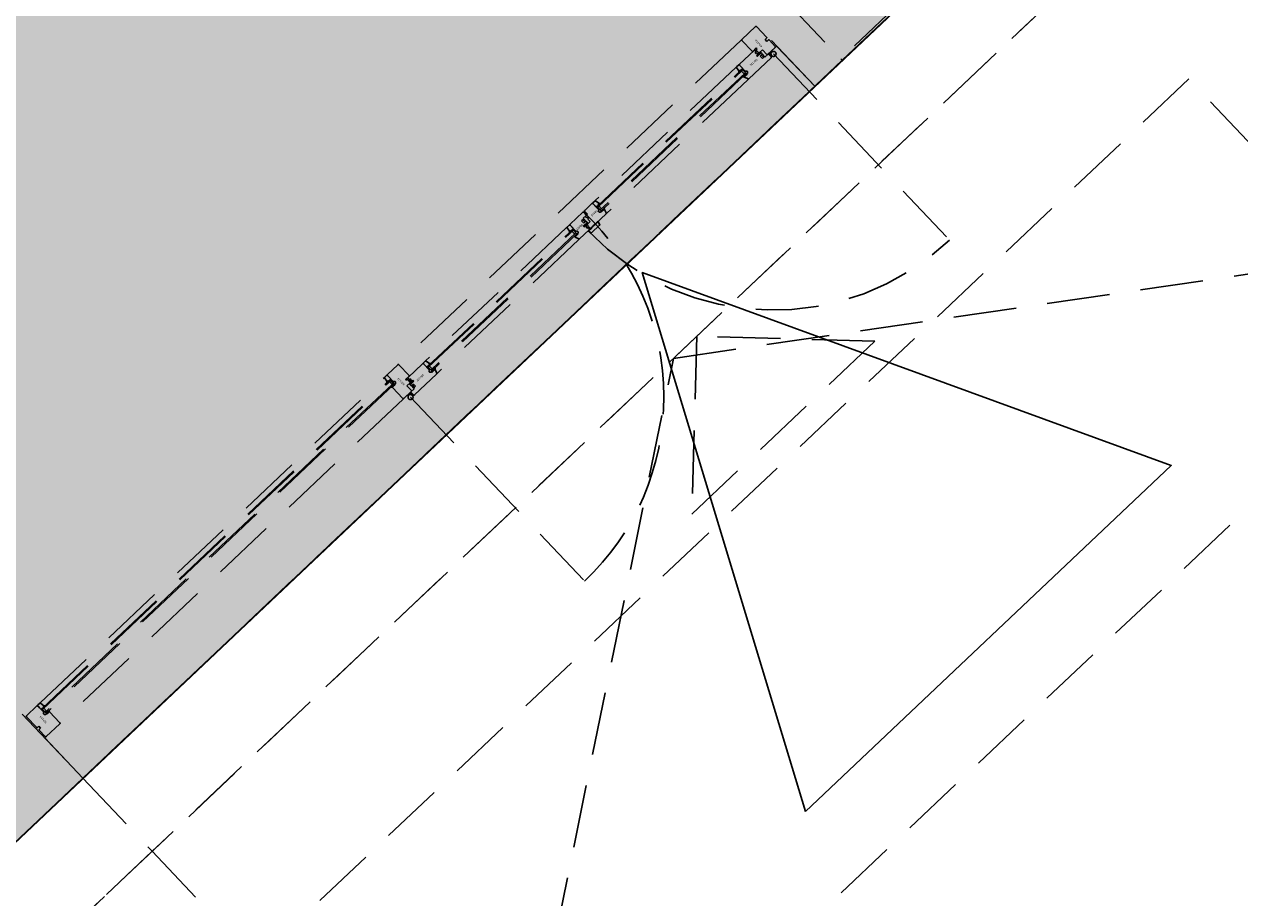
# Model space of a CAD drawing. Header units: metres. Extents: x 104098 to 104607, y 427853 to 428230.
# Tile 50 of 147: x 104262.78 to 104267.61, y 428111.24 to 428114.71. Entities that reach past the tile are written whole.
import ezdxf

# ---------------------------------------------------------------- set-up
doc = ezdxf.new("R2010")
doc.units = ezdxf.units.M
doc.linetypes.add('DASHED2', pattern=[0.375, 0.25, -0.125])
doc.layers.add('N-WE-OG-BEBOUWING-G_School', color=7, linetype='Continuous', lineweight=35)
doc.layers.add('N-WE-VH-VERHARDING-AP_BEBOUWING', color=7, linetype='Continuous', true_color=0xcfcfcf)
doc.layers.add('voordeur', color=10, linetype='Continuous')
doc.styles.add('1_020-25', font='arial.ttf', dxfattribs={"height": 100})

# ---------------------------------------------------------------- blocks, each defined once
blk = doc.blocks.new('p-voordeur')
at = {"layer": 'voordeur', "flags": 128}
blk.add_lwpolyline([(-2000, 1000), (0, 0), (-2000, -1000), (-2000, 1000)], dxfattribs=at)
blk = doc.blocks.new('school2')
at = {"color": 252, "linetype": 'DASHED2'}
for p, q in [((107972.578, 456605.4261), (107972.578, 456605.0761)), ((107976.578, 456605.0761), (107976.578, 456605.4261)), ((107976.728, 456605.4261), (107976.728, 456605.0761)), ((107972.583, 456605.4071), (107972.583, 456605.3477)), ((107972.642, 456605.4101), (107972.586, 456605.4101)), ((107972.645, 456605.3881), (107972.645, 456605.4071)), ((107972.645, 456605.4021), (107972.645, 456605.4071)), ((107972.645, 456605.3981), (107972.645, 456605.4021)), ((107972.645, 456605.3728), (107972.645, 456605.3981)), ((107972.659, 456605.3881), (107972.645, 456605.3881)), ((107972.648, 456605.4101), (107972.657, 456605.4101)), ((107972.649, 456605.3881), (107974.552, 456605.3881)), ((107972.649, 456605.3641), (107972.649, 456605.3881)), ((107972.649, 456605.3881), (107972.649, 456605.3841)), ((107972.649, 456605.3841), (107974.552, 456605.3841)), ((107972.656, 456605.3691), (107972.656, 456605.3841)), ((107972.656, 456605.3841), (107972.656, 456605.3691)), ((107972.6627, 456605.3921), (107972.659, 456605.3921)), ((107972.659, 456605.3921), (107972.659, 456605.3881)), ((107972.6599, 456605.4079), (107972.6627, 456605.3921)), ((107972.661, 456605.4101), (107974.5399, 456605.4101)), ((107974.541, 456605.4079), (107974.5383, 456605.3921)), ((107974.5383, 456605.3921), (107974.542, 456605.3921)), ((107974.542, 456605.3921), (107974.542, 456605.3881)), ((107974.542, 456605.3881), (107974.556, 456605.3881)), ((107974.553, 456605.4101), (107974.5439, 456605.4101)), ((107974.545, 456605.3691), (107974.545, 456605.3841)), ((107974.545, 456605.3841), (107974.545, 456605.3691)), ((107974.552, 456605.3881), (107974.552, 456605.3641)), ((107974.552, 456605.3841), (107974.552, 456605.3691)), ((107974.556, 456605.3728), (107974.556, 456605.4071)), ((107974.556, 456605.3881), (107974.556, 456605.4071)), ((107974.559, 456605.4101), (107974.615, 456605.4101)), ((107974.618, 456605.4071), (107974.618, 456605.3476)), ((107976.492, 456605.4101), (107974.619, 456605.4101)), ((107976.493, 456605.4071), (107976.493, 456605.3476)), ((107976.57, 456605.4101), (107976.496, 456605.4101)), ((107976.573, 456605.3477), (107976.573, 456605.4071)), ((107972.583, 456605.3345), (107972.583, 456605.2991)), ((107972.5845, 456605.3462), (107972.593, 456605.3462)), ((107972.593, 456605.336), (107972.5845, 456605.336)), ((107972.593, 456605.3462), (107972.593, 456605.336)), ((107972.645, 456605.3601), (107972.645, 456605.3625)), ((107972.6616, 456605.3601), (107972.645, 456605.3601)), ((107972.656, 456605.3691), (107972.649, 456605.3691)), ((107972.649, 456605.3641), (107972.649, 456605.3601)), ((107972.658, 456605.3641), (107972.649, 456605.3641)), ((107974.552, 456605.3641), (107972.649, 456605.3641)), ((107972.649, 456605.3601), (107972.658, 456605.3601)), ((107974.545, 456605.3691), (107972.656, 456605.3691)), ((107972.658, 456605.3601), (107972.658, 456605.3641)), ((107972.663, 456605.3587), (107972.6616, 456605.3601)), ((107972.663, 456605.2991), (107972.663, 456605.3587)), ((107974.538, 456605.3587), (107974.5394, 456605.3601)), ((107974.538, 456605.2991), (107974.538, 456605.3587)), ((107974.5394, 456605.3601), (107974.556, 456605.3601)), ((107974.543, 456605.3601), (107974.543, 456605.3641)), ((107974.543, 456605.3641), (107974.552, 456605.3641)), ((107974.552, 456605.3601), (107974.543, 456605.3601)), ((107974.552, 456605.3691), (107974.545, 456605.3691)), ((107974.552, 456605.3641), (107974.552, 456605.3601)), ((107974.556, 456605.3601), (107974.556, 456605.3625)), ((107974.6015, 456605.3241), (107974.584, 456605.3241)), ((107974.584, 456605.3241), (107974.584, 456605.2981)), ((107974.6165, 456605.3461), (107974.597, 456605.3461)), ((107974.597, 456605.3461), (107974.597, 456605.3421)), ((107974.597, 456605.3421), (107974.6022, 456605.3407)), ((107974.598, 456605.324), (107974.5981, 456605.3241)), ((107974.598, 456605.3239), (107974.598, 456605.324)), ((107974.598, 456605.324), (107974.598, 456605.324)), ((107974.598, 456605.3238), (107974.598, 456605.3239)), ((107974.598, 456605.3239), (107974.598, 456605.3239)), ((107974.598, 456605.3231), (107974.598, 456605.3238)), ((107974.598, 456605.323), (107974.598, 456605.3231)), ((107974.598, 456605.3229), (107974.598, 456605.323)), ((107974.598, 456605.323), (107974.598, 456605.323)), ((107974.5981, 456605.3229), (107974.598, 456605.3229)), ((107974.5981, 456605.3241), (107974.5981, 456605.3241)), ((107974.5981, 456605.3241), (107974.5982, 456605.3241)), ((107974.5981, 456605.3228), (107974.5981, 456605.3229)), ((107974.6002, 456605.3218), (107974.5981, 456605.3228)), ((107974.5981, 456605.3228), (107974.5981, 456605.3228)), ((107974.5982, 456605.3241), (107974.5982, 456605.3241)), ((107974.5982, 456605.3241), (107974.5983, 456605.3241)), ((107974.5983, 456605.3241), (107974.6007, 456605.3241)), ((107974.5996, 456605.3233), (107974.5988, 456605.3233)), ((107974.5988, 456605.3233), (107974.5988, 456605.3231)), ((107974.5988, 456605.3231), (107974.6008, 456605.3221)), ((107974.5996, 456605.3228), (107974.5996, 456605.3233)), ((107974.5997, 456605.3227), (107974.5996, 456605.3228)), ((107974.6005, 456605.3224), (107974.5997, 456605.3227)), ((107974.6007, 456605.3233), (107974.6003, 456605.3233)), ((107974.6003, 456605.3233), (107974.6003, 456605.3231)), ((107974.6003, 456605.3231), (107974.6006, 456605.3231)), ((107974.6007, 456605.3224), (107974.6005, 456605.3224)), ((107974.6006, 456605.3231), (107974.602, 456605.3237)), ((107974.6007, 456605.3241), (107974.6007, 456605.3241)), ((107974.6007, 456605.3241), (107974.6008, 456605.3241)), ((107974.6008, 456605.3234), (107974.6007, 456605.3233)), ((107974.6007, 456605.3233), (107974.6007, 456605.3233)), ((107974.6023, 456605.3231), (107974.6007, 456605.3224)), ((107974.6008, 456605.3241), (107974.6008, 456605.3241)), ((107974.6008, 456605.3241), (107974.6009, 456605.3241)), ((107974.6009, 456605.3234), (107974.6008, 456605.3234)), ((107974.6008, 456605.3234), (107974.6008, 456605.3234)), ((107974.6008, 456605.3221), (107974.601, 456605.3218)), ((107974.6009, 456605.3241), (107974.6009, 456605.324)), ((107974.6009, 456605.324), (107974.6009, 456605.324)), ((107974.6009, 456605.324), (107974.601, 456605.3239)), ((107974.601, 456605.3235), (107974.6009, 456605.3235)), ((107974.6009, 456605.3235), (107974.6009, 456605.3234)), ((107974.6009, 456605.3234), (107974.6009, 456605.3234)), ((107974.601, 456605.3239), (107974.601, 456605.3239)), ((107974.601, 456605.3239), (107974.601, 456605.3238)), ((107974.601, 456605.3238), (107974.601, 456605.3236)), ((107974.601, 456605.3236), (107974.601, 456605.3236)), ((107974.601, 456605.3236), (107974.601, 456605.3235)), ((107974.6018, 456605.3224), (107974.6019, 456605.3226)), ((107974.6018, 456605.3223), (107974.6018, 456605.3224)), ((107974.6018, 456605.3221), (107974.6018, 456605.3223)), ((107974.6018, 456605.32), (107974.6018, 456605.3221)), ((107974.6019, 456605.3226), (107974.602, 456605.3227)), ((107974.602, 456605.3237), (107974.6053, 456605.3241)), ((107974.602, 456605.3227), (107974.6022, 456605.3229)), ((107974.6022, 456605.3229), (107974.6023, 456605.323)), ((107974.6053, 456605.3235), (107974.6023, 456605.3231)), ((107974.6023, 456605.323), (107974.6025, 456605.323)), ((107974.6025, 456605.323), (107974.6026, 456605.3231)), ((107974.6026, 456605.3231), (107974.6028, 456605.3231)), ((107974.6027, 456605.3221), (107974.6026, 456605.322)), ((107974.6026, 456605.322), (107974.6026, 456605.322)), ((107974.6026, 456605.322), (107974.6026, 456605.3219)), ((107974.6026, 456605.3219), (107974.6026, 456605.3218)), ((107974.6028, 456605.3222), (107974.6027, 456605.3221)), ((107974.6027, 456605.3221), (107974.6027, 456605.3221)), ((107974.6028, 456605.3231), (107974.603, 456605.323)), ((107974.6029, 456605.3222), (107974.6028, 456605.3222)), ((107974.603, 456605.3222), (107974.6029, 456605.3222)), ((107974.6029, 456605.3222), (107974.6029, 456605.3222)), ((107974.603, 456605.3398), (107974.603, 456605.3256)), ((107974.603, 456605.323), (107974.6054, 456605.3225)), ((107974.6031, 456605.3222), (107974.603, 456605.3222)), ((107974.6051, 456605.3217), (107974.6031, 456605.3222)), ((107974.6053, 456605.3241), (107974.6069, 456605.3241)), ((107974.6063, 456605.3234), (107974.6053, 456605.3235)), ((107974.6054, 456605.3225), (107974.6063, 456605.3234)), ((107974.6072, 456605.3232), (107974.6061, 456605.3223)), ((107974.6061, 456605.3223), (107974.6072, 456605.3221)), ((107974.6069, 456605.3241), (107974.6072, 456605.3239)), ((107974.6072, 456605.3256), (107974.6073, 456605.3257)), ((107974.6072, 456605.3255), (107974.6072, 456605.3256)), ((107974.6072, 456605.3256), (107974.6072, 456605.3256)), ((107974.6072, 456605.3221), (107974.6072, 456605.3255)), ((107974.6072, 456605.3255), (107974.6072, 456605.3255)), ((107974.6072, 456605.3239), (107974.6072, 456605.3232)), ((107974.6073, 456605.3257), (107974.6074, 456605.3258)), ((107974.6073, 456605.3257), (107974.6073, 456605.3257)), ((107974.6073, 456605.3257), (107974.6073, 456605.3257)), ((107974.6074, 456605.3258), (107974.6074, 456605.3258)), ((107974.6074, 456605.3258), (107974.6075, 456605.3258)), ((107974.6075, 456605.3258), (107974.6077, 456605.3258)), ((107974.6077, 456605.3258), (107974.6077, 456605.3258)), ((107974.6077, 456605.3258), (107974.6078, 456605.3258)), ((107974.6078, 456605.3258), (107974.6078, 456605.3257)), ((107974.6078, 456605.3257), (107974.6079, 456605.3257)), ((107974.6079, 456605.3257), (107974.6079, 456605.3257)), ((107974.6079, 456605.3257), (107974.6079, 456605.3256)), ((107974.6079, 456605.3256), (107974.608, 456605.3256)), ((107974.608, 456605.3369), (107974.608, 456605.3433)), ((107974.608, 456605.3241), (107974.608, 456605.3284)), ((107974.608, 456605.3256), (107974.608, 456605.3255)), ((107974.608, 456605.3255), (107974.608, 456605.3255)), ((107974.608, 456605.3255), (107974.608, 456605.3219)), ((107974.6165, 456605.3241), (107974.608, 456605.3241)), ((107974.608, 456605.3219), (107974.6117, 456605.321)), ((107974.613, 456605.3348), (107974.6087, 456605.3359)), ((107974.6087, 456605.3293), (107974.613, 456605.3305)), ((107974.61, 456605.3453), (107974.689, 456605.3453)), ((107974.6114, 456605.3239), (107974.6116, 456605.3241)), ((107974.6114, 456605.3238), (107974.6114, 456605.3239)), ((107974.6116, 456605.3236), (107974.6114, 456605.3238)), ((107974.6116, 456605.3241), (107974.6131, 456605.3241)), ((107974.6123, 456605.3235), (107974.6116, 456605.3236)), ((107974.6129, 456605.3235), (107974.6123, 456605.3235)), ((107974.6137, 456605.323), (107974.6129, 456605.3235)), ((107974.613, 456605.3305), (107974.613, 456605.3348)), ((107974.6131, 456605.3241), (107974.6142, 456605.3236)), ((107974.6148, 456605.32), (107974.6137, 456605.323)), ((107974.6142, 456605.3236), (107974.616, 456605.32)), ((107974.6165, 456605.3191), (107974.6165, 456605.3241)), ((107974.692, 456605.3233), (107974.692, 456605.3423)), ((107974.692, 456605.3423), (107974.692, 456605.308)), ((107974.706, 456605.3233), (107974.692, 456605.3233)), ((107974.695, 456605.3453), (107974.704, 456605.3453)), ((107974.696, 456605.2993), (107974.696, 456605.3233)), ((107974.696, 456605.3233), (107975.489, 456605.3233)), ((107974.7097, 456605.3273), (107974.706, 456605.3273)), ((107974.706, 456605.3273), (107974.706, 456605.3233)), ((107974.7069, 456605.3431), (107974.7097, 456605.3273)), ((107975.4769, 456605.3453), (107974.708, 456605.3453)), ((107975.478, 456605.3431), (107975.4753, 456605.3273)), ((107975.4753, 456605.3273), (107975.479, 456605.3273)), ((107975.479, 456605.3273), (107975.479, 456605.3233)), ((107975.479, 456605.3233), (107975.493, 456605.3233)), ((107975.49, 456605.3453), (107975.4809, 456605.3453)), ((107975.489, 456605.3233), (107975.489, 456605.2993)), ((107975.493, 456605.3233), (107975.493, 456605.3423)), ((107975.493, 456605.308), (107975.493, 456605.3423)), ((107975.496, 456605.3453), (107975.565, 456605.3453)), ((107975.5475, 456605.3235), (107975.5382, 456605.3235)), ((107975.5382, 456605.3235), (107975.5382, 456605.3112)), ((107975.5475, 456605.3224), (107975.5445, 456605.3224)), ((107975.5445, 456605.3224), (107975.5445, 456605.3124)), ((107975.55, 456605.3255), (107975.5475, 456605.3255)), ((107975.5475, 456605.3255), (107975.5475, 456605.3235)), ((107975.5495, 456605.3254), (107975.5475, 456605.3254)), ((107975.5475, 456605.3254), (107975.5475, 456605.3224)), ((107975.5495, 456605.3094), (107975.5495, 456605.3254)), ((107975.5665, 456605.3265), (107975.55, 456605.3265)), ((107975.55, 456605.3265), (107975.55, 456605.3255)), ((107975.573, 456605.3265), (107975.561, 456605.3265)), ((107975.561, 456605.3265), (107975.561, 456605.3195)), ((107975.568, 456605.3423), (107975.568, 456605.328)), ((107975.573, 456605.3423), (107975.573, 456605.3265)), ((107975.573, 456605.3265), (107975.573, 456605.3265)), ((107975.615, 456605.3453), (107975.576, 456605.3453)), ((107975.618, 456605.3233), (107975.618, 456605.3423)), ((107975.618, 456605.308), (107975.618, 456605.3423)), ((107975.632, 456605.3233), (107975.618, 456605.3233)), ((107975.621, 456605.3453), (107975.63, 456605.3453)), ((107975.622, 456605.3233), (107976.415, 456605.3233)), ((107975.622, 456605.2993), (107975.622, 456605.3233)), ((107975.6357, 456605.3273), (107975.632, 456605.3273)), ((107975.632, 456605.3273), (107975.632, 456605.3233)), ((107975.6329, 456605.3431), (107975.6357, 456605.3273)), ((107976.4029, 456605.3453), (107975.634, 456605.3453)), ((107976.404, 456605.3431), (107976.4013, 456605.3273)), ((107976.4013, 456605.3273), (107976.405, 456605.3273)), ((107976.405, 456605.3273), (107976.405, 456605.3233)), ((107976.405, 456605.3233), (107976.419, 456605.3233)), ((107976.416, 456605.3453), (107976.4069, 456605.3453)), ((107976.415, 456605.3233), (107976.415, 456605.2993)), ((107976.419, 456605.3233), (107976.419, 456605.3423)), ((107976.419, 456605.3423), (107976.419, 456605.308)), ((107976.501, 456605.3453), (107976.422, 456605.3453)), ((107976.4945, 456605.3461), (107976.514, 456605.3461)), ((107976.4945, 456605.3191), (107976.4945, 456605.3241)), ((107976.4945, 456605.3241), (107976.503, 456605.3241)), ((107976.4968, 456605.3236), (107976.495, 456605.32)), ((107976.4961, 456605.32), (107976.4972, 456605.323)), ((107976.4978, 456605.3241), (107976.4968, 456605.3236)), ((107976.4972, 456605.323), (107976.498, 456605.3235)), ((107976.4994, 456605.3241), (107976.4978, 456605.3241)), ((107976.498, 456605.3348), (107976.5022, 456605.3359)), ((107976.498, 456605.3305), (107976.498, 456605.3348)), ((107976.5022, 456605.3293), (107976.498, 456605.3305)), ((107976.498, 456605.3235), (107976.4987, 456605.3235)), ((107976.4987, 456605.3235), (107976.4994, 456605.3236)), ((107976.503, 456605.3219), (107976.4993, 456605.321)), ((107976.4996, 456605.3239), (107976.4994, 456605.3241)), ((107976.4994, 456605.3236), (107976.4996, 456605.3238)), ((107976.4996, 456605.3238), (107976.4996, 456605.3239)), ((107976.503, 456605.3369), (107976.503, 456605.3433)), ((107976.503, 456605.3241), (107976.503, 456605.3284)), ((107976.5031, 456605.3257), (107976.503, 456605.3257)), ((107976.503, 456605.3257), (107976.503, 456605.3256)), ((107976.503, 456605.3256), (107976.503, 456605.3256)), ((107976.503, 456605.3256), (107976.503, 456605.3255)), ((107976.503, 456605.3255), (107976.503, 456605.3255)), ((107976.503, 456605.3255), (107976.503, 456605.3219)), ((107976.5032, 456605.3258), (107976.5031, 456605.3257)), ((107976.5031, 456605.3257), (107976.5031, 456605.3257)), ((107976.5033, 456605.3258), (107976.5032, 456605.3258)), ((107976.5032, 456605.3258), (107976.5032, 456605.3258)), ((107976.5035, 456605.3258), (107976.5033, 456605.3258)), ((107976.5036, 456605.3258), (107976.5035, 456605.3258)), ((107976.5035, 456605.3258), (107976.5035, 456605.3258)), ((107976.5036, 456605.3257), (107976.5036, 456605.3258)), ((107976.5037, 456605.3257), (107976.5036, 456605.3257)), ((107976.5037, 456605.3256), (107976.5037, 456605.3257)), ((107976.5037, 456605.3257), (107976.5037, 456605.3257)), ((107976.5038, 456605.3256), (107976.5037, 456605.3256)), ((107976.5038, 456605.3255), (107976.5038, 456605.3256)), ((107976.5038, 456605.3221), (107976.5038, 456605.3255)), ((107976.5038, 456605.3255), (107976.5038, 456605.3255)), ((107976.504, 456605.3241), (107976.5038, 456605.3239)), ((107976.5038, 456605.3239), (107976.5038, 456605.3232)), ((107976.5038, 456605.3232), (107976.5048, 456605.3223)), ((107976.5048, 456605.3223), (107976.5038, 456605.3221)), ((107976.5057, 456605.3241), (107976.504, 456605.3241)), ((107976.5047, 456605.3234), (107976.5057, 456605.3235)), ((107976.5056, 456605.3225), (107976.5047, 456605.3234)), ((107976.5079, 456605.323), (107976.5056, 456605.3225)), ((107976.509, 456605.3237), (107976.5057, 456605.3241)), ((107976.5057, 456605.3235), (107976.5086, 456605.3231)), ((107976.5059, 456605.3217), (107976.5079, 456605.3222)), ((107976.5081, 456605.3231), (107976.5079, 456605.323)), ((107976.5079, 456605.3222), (107976.508, 456605.3222)), ((107976.508, 456605.3398), (107976.508, 456605.3256)), ((107976.508, 456605.3222), (107976.508, 456605.3222)), ((107976.508, 456605.3222), (107976.5081, 456605.3222)), ((107976.5083, 456605.3231), (107976.5081, 456605.3231)), ((107976.5081, 456605.3222), (107976.5082, 456605.3222)), ((107976.5082, 456605.3222), (107976.5082, 456605.3221)), ((107976.5082, 456605.3221), (107976.5083, 456605.3221)), ((107976.5085, 456605.323), (107976.5083, 456605.3231)), ((107976.5083, 456605.3221), (107976.5083, 456605.322)), ((107976.5083, 456605.322), (107976.5084, 456605.322)), ((107976.5084, 456605.322), (107976.5084, 456605.3219)), ((107976.5084, 456605.3219), (107976.5084, 456605.3218)), ((107976.5086, 456605.323), (107976.5085, 456605.323)), ((107976.5086, 456605.3231), (107976.5102, 456605.3224)), ((107976.5088, 456605.3229), (107976.5086, 456605.323)), ((107976.514, 456605.3421), (107976.5087, 456605.3407)), ((107976.5089, 456605.3227), (107976.5088, 456605.3229)), ((107976.509, 456605.3226), (107976.5089, 456605.3227)), ((107976.5103, 456605.3231), (107976.509, 456605.3237)), ((107976.5091, 456605.3224), (107976.509, 456605.3226)), ((107976.5092, 456605.3223), (107976.5091, 456605.3224)), ((107976.5092, 456605.3221), (107976.5092, 456605.3223)), ((107976.5092, 456605.32), (107976.5092, 456605.3221)), ((107976.5095, 456605.3241), (107976.527, 456605.3241)), ((107976.5101, 456605.3241), (107976.51, 456605.324)), ((107976.51, 456605.324), (107976.51, 456605.324)), ((107976.51, 456605.324), (107976.51, 456605.3239)), ((107976.51, 456605.3239), (107976.51, 456605.3239)), ((107976.51, 456605.3239), (107976.51, 456605.3238)), ((107976.51, 456605.3238), (107976.51, 456605.3236)), ((107976.51, 456605.3236), (107976.51, 456605.3236)), ((107976.51, 456605.3236), (107976.51, 456605.3235)), ((107976.51, 456605.3235), (107976.51, 456605.3235)), ((107976.51, 456605.3235), (107976.51, 456605.3234)), ((107976.51, 456605.3234), (107976.5101, 456605.3234)), ((107976.5101, 456605.3221), (107976.51, 456605.3218)), ((107976.5102, 456605.3241), (107976.5101, 456605.3241)), ((107976.5101, 456605.3241), (107976.5101, 456605.3241)), ((107976.5101, 456605.3234), (107976.5101, 456605.3234)), ((107976.5101, 456605.3234), (107976.5102, 456605.3234)), ((107976.5122, 456605.3231), (107976.5101, 456605.3221)), ((107976.5103, 456605.3241), (107976.5102, 456605.3241)), ((107976.5102, 456605.3241), (107976.5102, 456605.3241)), ((107976.5102, 456605.3234), (107976.5102, 456605.3233)), ((107976.5102, 456605.3233), (107976.5103, 456605.3233)), ((107976.5102, 456605.3224), (107976.5105, 456605.3224)), ((107976.5127, 456605.3241), (107976.5103, 456605.3241)), ((107976.5103, 456605.3233), (107976.5107, 456605.3233)), ((107976.5107, 456605.3231), (107976.5103, 456605.3231)), ((107976.5105, 456605.3224), (107976.5112, 456605.3227)), ((107976.5107, 456605.3233), (107976.5107, 456605.3231)), ((107976.5108, 456605.3218), (107976.5128, 456605.3228)), ((107976.5112, 456605.3227), (107976.5113, 456605.3228)), ((107976.5113, 456605.3228), (107976.5113, 456605.3233)), ((107976.5113, 456605.3233), (107976.5122, 456605.3233)), ((107976.5122, 456605.3233), (107976.5122, 456605.3231)), ((107976.5128, 456605.3241), (107976.5127, 456605.3241)), ((107976.5127, 456605.3241), (107976.5127, 456605.3241)), ((107976.5129, 456605.3241), (107976.5128, 456605.3241)), ((107976.5128, 456605.3241), (107976.5128, 456605.3241)), ((107976.5128, 456605.3228), (107976.5129, 456605.3228)), ((107976.5129, 456605.324), (107976.5129, 456605.3241)), ((107976.513, 456605.3239), (107976.5129, 456605.324)), ((107976.5129, 456605.324), (107976.5129, 456605.324)), ((107976.5129, 456605.3229), (107976.513, 456605.323)), ((107976.5129, 456605.3228), (107976.5129, 456605.3229)), ((107976.5129, 456605.3229), (107976.5129, 456605.3229)), ((107976.513, 456605.3238), (107976.513, 456605.3239)), ((107976.513, 456605.3239), (107976.513, 456605.3239)), ((107976.513, 456605.3231), (107976.513, 456605.3238)), ((107976.513, 456605.323), (107976.513, 456605.3231)), ((107976.513, 456605.323), (107976.513, 456605.323)), ((107976.514, 456605.3461), (107976.514, 456605.3421)), ((107976.527, 456605.3241), (107976.527, 456605.2981)), ((107976.563, 456605.336), (107976.563, 456605.3462)), ((107976.563, 456605.3462), (107976.5715, 456605.3462)), ((107976.5715, 456605.336), (107976.563, 456605.336)), ((107976.573, 456605.2991), (107976.573, 456605.3345)), ((107972.578, 456605.2961), (107972.578, 456605.0761)), ((107972.583, 456605.2991), (107972.583, 456605.2991)), ((107972.583, 456605.2991), (107972.583, 456605.2991)), ((107972.583, 456605.2991), (107972.583, 456605.2991)), ((107972.583, 456605.2991), (107972.583, 456605.2991)), ((107972.583, 456605.2991), (107972.583, 456605.2991)), ((107972.583, 456605.2991), (107972.583, 456605.2991)), ((107972.586, 456605.2961), (107972.66, 456605.2961)), ((107974.538, 456605.2961), (107972.663, 456605.2961)), ((107974.582, 456605.2961), (107974.541, 456605.2961)), ((107974.5591, 456605.2961), (107974.5591, 456605.2908)), ((107974.562, 456605.2917), (107974.5749, 456605.2946)), ((107974.5635, 456605.2818), (107974.5635, 456604.2755)), ((107974.5679, 456605.293), (107974.5679, 456605.2961)), ((107974.5749, 456605.2911), (107974.5694, 456605.2899)), ((107974.5771, 456605.2948), (107974.578, 456605.2948)), ((107974.578, 456605.2914), (107974.5778, 456605.2914)), ((107974.578, 456605.2803), (107974.578, 456605.2946)), ((107974.5795, 456605.2961), (107974.596, 456605.2961)), ((107974.7018, 456605.2773), (107974.581, 456605.2773)), ((107974.596, 456605.3134), (107974.596, 456605.3176)), ((107974.5985, 456605.3134), (107974.596, 456605.3134)), ((107974.596, 456605.2961), (107974.596, 456605.2971)), ((107974.596, 456605.2971), (107974.5985, 456605.2971)), ((107974.5985, 456605.3133), (107974.5965, 456605.3133)), ((107974.5965, 456605.3133), (107974.5965, 456605.2973)), ((107974.5965, 456605.2973), (107974.5985, 456605.2973)), ((107974.5975, 456605.3191), (107974.6165, 456605.3191)), ((107974.598, 456605.3206), (107974.598, 456605.3207)), ((107974.598, 456605.3207), (107974.5981, 456605.3207)), ((107974.598, 456605.3205), (107974.598, 456605.3206)), ((107974.598, 456605.3206), (107974.598, 456605.3206)), ((107974.598, 456605.3194), (107974.598, 456605.3205)), ((107974.598, 456605.3193), (107974.598, 456605.3194)), ((107974.598, 456605.3194), (107974.598, 456605.3194)), ((107974.598, 456605.3192), (107974.598, 456605.3193)), ((107974.598, 456605.3193), (107974.598, 456605.3193)), ((107974.5981, 456605.3192), (107974.598, 456605.3192)), ((107974.5981, 456605.3207), (107974.5981, 456605.3208)), ((107974.5981, 456605.3208), (107974.5981, 456605.3208)), ((107974.5981, 456605.3208), (107974.5982, 456605.3208)), ((107974.5982, 456605.3192), (107974.5981, 456605.3192)), ((107974.5981, 456605.3192), (107974.5981, 456605.3192)), ((107974.5982, 456605.3208), (107974.6002, 456605.3215)), ((107974.5982, 456605.3191), (107974.5982, 456605.3192)), ((107974.5983, 456605.3191), (107974.5982, 456605.3191)), ((107974.6157, 456605.3191), (107974.5983, 456605.3191)), ((107974.5985, 456605.3114), (107974.5985, 456605.3134)), ((107974.5985, 456605.3103), (107974.5985, 456605.3133)), ((107974.6078, 456605.3114), (107974.5985, 456605.3114)), ((107974.6015, 456605.3103), (107974.5985, 456605.3103)), ((107974.5985, 456605.3003), (107974.6015, 456605.3003)), ((107974.5985, 456605.2973), (107974.5985, 456605.3003)), ((107974.5985, 456605.2971), (107974.5985, 456605.2991)), ((107974.5985, 456605.2991), (107974.6078, 456605.2991)), ((107974.6007, 456605.321), (107974.5988, 456605.3204)), ((107974.5988, 456605.3204), (107974.5988, 456605.32)), ((107974.5988, 456605.32), (107974.6018, 456605.32)), ((107974.6002, 456605.3215), (107974.6002, 456605.3218)), ((107974.6009, 456605.3213), (107974.6007, 456605.321)), ((107974.601, 456605.3218), (107974.6009, 456605.3213)), ((107974.6015, 456605.3003), (107974.6015, 456605.3103)), ((107974.6026, 456605.3218), (107974.6026, 456605.32)), ((107974.6026, 456605.32), (107974.6051, 456605.32)), ((107974.6051, 456605.32), (107974.6051, 456605.3217)), ((107974.611, 456605.3204), (107974.6059, 456605.3216)), ((107974.6059, 456605.3216), (107974.6059, 456605.32)), ((107974.6059, 456605.32), (107974.611, 456605.32)), ((107974.6078, 456605.2991), (107974.6078, 456605.3114)), ((107974.611, 456605.32), (107974.611, 456605.3204)), ((107974.6117, 456605.321), (107974.6117, 456605.321)), ((107974.6117, 456605.321), (107974.6118, 456605.321)), ((107974.6118, 456605.321), (107974.6118, 456605.3209)), ((107974.6118, 456605.3209), (107974.6119, 456605.3209)), ((107974.6119, 456605.3209), (107974.6119, 456605.3208)), ((107974.6119, 456605.3208), (107974.612, 456605.3208)), ((107974.612, 456605.3208), (107974.612, 456605.3207)), ((107974.612, 456605.3207), (107974.612, 456605.3206)), ((107974.612, 456605.3206), (107974.612, 456605.32)), ((107974.612, 456605.32), (107974.6148, 456605.32)), ((107974.6158, 456605.3192), (107974.6157, 456605.3191)), ((107974.6157, 456605.3191), (107974.6157, 456605.3191)), ((107974.6159, 456605.3192), (107974.6158, 456605.3192)), ((107974.6158, 456605.3192), (107974.6158, 456605.3192)), ((107974.616, 456605.3193), (107974.6159, 456605.3193)), ((107974.6159, 456605.3193), (107974.6159, 456605.3192)), ((107974.6159, 456605.3192), (107974.6159, 456605.3192)), ((107974.616, 456605.32), (107974.616, 456605.3194)), ((107974.616, 456605.3194), (107974.616, 456605.3194)), ((107974.616, 456605.3194), (107974.616, 456605.3193)), ((107974.692, 456605.2977), (107974.692, 456605.2953)), ((107974.692, 456605.2953), (107974.7086, 456605.2953)), ((107974.696, 456605.3193), (107975.489, 456605.3193)), ((107975.489, 456605.3043), (107974.696, 456605.3043)), ((107974.696, 456605.2993), (107974.696, 456605.2953)), ((107974.705, 456605.2993), (107974.696, 456605.2993)), ((107975.489, 456605.2993), (107974.696, 456605.2993)), ((107974.696, 456605.2953), (107974.705, 456605.2953)), ((107974.703, 456605.3193), (107974.703, 456605.3043)), ((107974.71, 456605.2939), (107974.7047, 456605.2793)), ((107974.705, 456605.2953), (107974.705, 456605.2993)), ((107975.4791, 456605.2773), (107974.7058, 456605.2773)), ((107974.7086, 456605.2953), (107974.71, 456605.2939)), ((107975.475, 456605.2939), (107975.4764, 456605.2953)), ((107975.4803, 456605.2793), (107975.475, 456605.2939)), ((107975.4764, 456605.2953), (107975.493, 456605.2953)), ((107975.48, 456605.2953), (107975.48, 456605.2993)), ((107975.48, 456605.2993), (107975.489, 456605.2993)), ((107975.489, 456605.2953), (107975.48, 456605.2953)), ((107975.482, 456605.3193), (107975.482, 456605.3043)), ((107975.536, 456605.2773), (107975.4831, 456605.2773)), ((107975.489, 456605.2993), (107975.489, 456605.2953)), ((107975.493, 456605.2953), (107975.493, 456605.2977)), ((107975.5485, 456605.3035), (107975.5295, 456605.3035)), ((107975.5295, 456605.3035), (107975.5295, 456605.2985)), ((107975.5295, 456605.2985), (107975.538, 456605.2985)), ((107975.53, 456605.3034), (107975.5301, 456605.3035)), ((107975.53, 456605.3033), (107975.53, 456605.3034)), ((107975.53, 456605.3034), (107975.53, 456605.3034)), ((107975.53, 456605.3032), (107975.53, 456605.3033)), ((107975.53, 456605.3033), (107975.53, 456605.3033)), ((107975.53, 456605.3026), (107975.53, 456605.3032)), ((107975.5318, 456605.2991), (107975.53, 456605.3026)), ((107975.5333, 456605.2631), (107975.53, 456605.2753)), ((107975.53, 456605.2753), (107975.5475, 456605.2753)), ((107975.5301, 456605.3035), (107975.5301, 456605.3035)), ((107975.5301, 456605.3035), (107975.5302, 456605.3035)), ((107975.5302, 456605.3035), (107975.5302, 456605.3035)), ((107975.5302, 456605.3035), (107975.5303, 456605.3035)), ((107975.5303, 456605.3035), (107975.5477, 456605.3035)), ((107975.534, 456605.3026), (107975.5311, 456605.3026)), ((107975.5311, 456605.3026), (107975.5322, 456605.2997)), ((107975.5328, 456605.2985), (107975.5318, 456605.2991)), ((107975.5322, 456605.2997), (107975.533, 456605.2992)), ((107975.5344, 456605.2985), (107975.5328, 456605.2985)), ((107975.533, 456605.2992), (107975.5337, 456605.2991)), ((107975.5372, 456605.2933), (107975.533, 456605.2922)), ((107975.533, 456605.2922), (107975.533, 456605.2879)), ((107975.533, 456605.2879), (107975.5372, 456605.2867)), ((107975.5337, 456605.2991), (107975.5344, 456605.2991)), ((107975.534, 456605.3021), (107975.534, 456605.3026)), ((107975.534, 456605.302), (107975.534, 456605.3021)), ((107975.534, 456605.3019), (107975.534, 456605.302)), ((107975.5341, 456605.3018), (107975.534, 456605.3019)), ((107975.534, 456605.3019), (107975.534, 456605.3019)), ((107975.5342, 456605.3017), (107975.5341, 456605.3018)), ((107975.5341, 456605.3018), (107975.5341, 456605.3018)), ((107975.5343, 456605.3017), (107975.5342, 456605.3017)), ((107975.5342, 456605.3017), (107975.5342, 456605.3017)), ((107975.538, 456605.3008), (107975.5343, 456605.3017)), ((107975.5344, 456605.2991), (107975.5346, 456605.2989)), ((107975.5346, 456605.2987), (107975.5344, 456605.2985)), ((107975.5346, 456605.2989), (107975.5346, 456605.2987)), ((107975.5401, 456605.3026), (107975.535, 456605.3026)), ((107975.535, 456605.3026), (107975.535, 456605.3023)), ((107975.535, 456605.3023), (107975.5401, 456605.3011)), ((107975.538, 456605.2972), (107975.538, 456605.3008)), ((107975.538, 456605.2985), (107975.538, 456605.2943)), ((107975.538, 456605.2971), (107975.538, 456605.2972)), ((107975.538, 456605.297), (107975.538, 456605.2971)), ((107975.538, 456605.2971), (107975.538, 456605.2971)), ((107975.5381, 456605.297), (107975.538, 456605.297)), ((107975.538, 456605.297), (107975.538, 456605.297)), ((107975.538, 456605.2858), (107975.538, 456605.2793)), ((107975.5381, 456605.2969), (107975.5381, 456605.297)), ((107975.5382, 456605.2969), (107975.5381, 456605.2969)), ((107975.5382, 456605.3112), (107975.5475, 456605.3112)), ((107975.5383, 456605.2969), (107975.5382, 456605.2969)), ((107975.5382, 456605.2969), (107975.5382, 456605.2969)), ((107975.5385, 456605.2969), (107975.5383, 456605.2969)), ((107975.5386, 456605.2969), (107975.5385, 456605.2969)), ((107975.5385, 456605.2969), (107975.5385, 456605.2969)), ((107975.5387, 456605.297), (107975.5386, 456605.2969)), ((107975.5386, 456605.2969), (107975.5386, 456605.2969)), ((107975.5388, 456605.2971), (107975.5387, 456605.297)), ((107975.5387, 456605.297), (107975.5387, 456605.297)), ((107975.5387, 456605.297), (107975.5387, 456605.297)), ((107975.5398, 456605.3004), (107975.5388, 456605.3006)), ((107975.5388, 456605.3006), (107975.5388, 456605.2972)), ((107975.5388, 456605.2994), (107975.5398, 456605.3004)), ((107975.5388, 456605.2988), (107975.5388, 456605.2994)), ((107975.539, 456605.2985), (107975.5388, 456605.2988)), ((107975.5388, 456605.2972), (107975.5388, 456605.2971)), ((107975.5388, 456605.2971), (107975.5388, 456605.2971)), ((107975.5407, 456605.2985), (107975.539, 456605.2985)), ((107975.5406, 456605.3002), (107975.5397, 456605.2992)), ((107975.5397, 456605.2992), (107975.5407, 456605.2992)), ((107975.5401, 456605.3011), (107975.5401, 456605.3026)), ((107975.5429, 456605.2996), (107975.5406, 456605.3002)), ((107975.5407, 456605.2992), (107975.5436, 456605.2995)), ((107975.544, 456605.299), (107975.5407, 456605.2985)), ((107975.5434, 456605.3026), (107975.5409, 456605.3026)), ((107975.5409, 456605.3026), (107975.5409, 456605.3009)), ((107975.5409, 456605.3009), (107975.5429, 456605.3005)), ((107975.5429, 456605.3005), (107975.543, 456605.3005)), ((107975.5431, 456605.2996), (107975.5429, 456605.2996)), ((107975.543, 456605.3005), (107975.543, 456605.3005)), ((107975.543, 456605.3005), (107975.5431, 456605.3005)), ((107975.543, 456605.2968), (107975.543, 456605.2793)), ((107975.5431, 456605.3005), (107975.5432, 456605.3005)), ((107975.5433, 456605.2996), (107975.5431, 456605.2996)), ((107975.5432, 456605.3005), (107975.5433, 456605.3006)), ((107975.5432, 456605.3005), (107975.5432, 456605.3005)), ((107975.5433, 456605.3006), (107975.5434, 456605.3007)), ((107975.5433, 456605.3006), (107975.5433, 456605.3006)), ((107975.5435, 456605.2996), (107975.5433, 456605.2996)), ((107975.5434, 456605.3009), (107975.5434, 456605.3026)), ((107975.5434, 456605.3008), (107975.5434, 456605.3009)), ((107975.5434, 456605.3007), (107975.5434, 456605.3008)), ((107975.5436, 456605.2997), (107975.5435, 456605.2996)), ((107975.5436, 456605.2995), (107975.5452, 456605.3003)), ((107975.5438, 456605.2998), (107975.5436, 456605.2997)), ((107975.5439, 456605.2999), (107975.5438, 456605.2998)), ((107975.544, 456605.3001), (107975.5439, 456605.2999)), ((107975.5441, 456605.3002), (107975.544, 456605.3001)), ((107975.5453, 456605.2995), (107975.544, 456605.299)), ((107975.5442, 456605.3004), (107975.5441, 456605.3002)), ((107975.5472, 456605.3026), (107975.5442, 456605.3026)), ((107975.5442, 456605.3026), (107975.5442, 456605.3006)), ((107975.5442, 456605.3006), (107975.5442, 456605.3004)), ((107975.5445, 456605.3124), (107975.5475, 456605.3124)), ((107975.561, 456605.2983), (107975.5445, 456605.2983)), ((107975.545, 456605.3014), (107975.5453, 456605.3017)), ((107975.545, 456605.3009), (107975.545, 456605.3014)), ((107975.5451, 456605.3006), (107975.545, 456605.3009)), ((107975.545, 456605.2992), (107975.5451, 456605.2993)), ((107975.545, 456605.2991), (107975.545, 456605.2992)), ((107975.545, 456605.2992), (107975.545, 456605.2992)), ((107975.545, 456605.299), (107975.545, 456605.2991)), ((107975.545, 456605.2991), (107975.545, 456605.2991)), ((107975.545, 456605.2988), (107975.545, 456605.299)), ((107975.545, 456605.2987), (107975.545, 456605.2988)), ((107975.545, 456605.2988), (107975.545, 456605.2988)), ((107975.545, 456605.2986), (107975.545, 456605.2987)), ((107975.545, 456605.2987), (107975.545, 456605.2987)), ((107975.5451, 456605.2986), (107975.545, 456605.2986)), ((107975.545, 456605.2773), (107975.6278, 456605.2773)), ((107975.5472, 456605.2995), (107975.5451, 456605.3006)), ((107975.5451, 456605.2993), (107975.5451, 456605.2993)), ((107975.5451, 456605.2993), (107975.5452, 456605.2993)), ((107975.5452, 456605.2986), (107975.5451, 456605.2986)), ((107975.5451, 456605.2986), (107975.5451, 456605.2986)), ((107975.5452, 456605.3003), (107975.5455, 456605.3003)), ((107975.5452, 456605.2993), (107975.5452, 456605.2993)), ((107975.5452, 456605.2993), (107975.5453, 456605.2993)), ((107975.5452, 456605.2985), (107975.5452, 456605.2986)), ((107975.5453, 456605.2985), (107975.5452, 456605.2985)), ((107975.5453, 456605.3017), (107975.5472, 456605.3023)), ((107975.5457, 456605.2996), (107975.5453, 456605.2995)), ((107975.5453, 456605.2993), (107975.5457, 456605.2993)), ((107975.5477, 456605.2985), (107975.5453, 456605.2985)), ((107975.5455, 456605.3003), (107975.5462, 456605.3)), ((107975.5457, 456605.2993), (107975.5457, 456605.2996)), ((107975.5478, 456605.3019), (107975.5458, 456605.3012)), ((107975.5458, 456605.3012), (107975.5458, 456605.3009)), ((107975.5458, 456605.3009), (107975.5478, 456605.2999)), ((107975.5462, 456605.3), (107975.5463, 456605.2998)), ((107975.5463, 456605.2998), (107975.5463, 456605.2993)), ((107975.5463, 456605.2993), (107975.5472, 456605.2993)), ((107975.5472, 456605.3023), (107975.5472, 456605.3026)), ((107975.5472, 456605.2993), (107975.5472, 456605.2995)), ((107975.5475, 456605.3124), (107975.5475, 456605.3094)), ((107975.5475, 456605.3112), (107975.5475, 456605.3092)), ((107975.5475, 456605.3094), (107975.5495, 456605.3094)), ((107975.5475, 456605.3092), (107975.55, 456605.3092)), ((107975.5475, 456605.2753), (107975.5475, 456605.2773)), ((107975.5475, 456605.2773), (107975.5825, 456605.2773)), ((107975.5825, 456605.2773), (107975.5475, 456605.2773)), ((107975.5475, 456605.2773), (107975.5825, 456605.2773)), ((107975.5477, 456605.3035), (107975.5477, 456605.3035)), ((107975.5477, 456605.3035), (107975.5478, 456605.3035)), ((107975.5478, 456605.2986), (107975.5477, 456605.2985)), ((107975.5477, 456605.2985), (107975.5477, 456605.2985)), ((107975.5478, 456605.3035), (107975.5478, 456605.3035)), ((107975.5478, 456605.3035), (107975.5479, 456605.3035)), ((107975.5479, 456605.3019), (107975.5478, 456605.3019)), ((107975.5478, 456605.3019), (107975.5478, 456605.3019)), ((107975.5478, 456605.2999), (107975.5479, 456605.2998)), ((107975.5479, 456605.2986), (107975.5478, 456605.2986)), ((107975.5478, 456605.2986), (107975.5478, 456605.2986)), ((107975.5479, 456605.3035), (107975.5479, 456605.3034)), ((107975.5479, 456605.3034), (107975.5479, 456605.3034)), ((107975.5479, 456605.3034), (107975.548, 456605.3033)), ((107975.548, 456605.302), (107975.5479, 456605.302)), ((107975.5479, 456605.302), (107975.5479, 456605.302)), ((107975.5479, 456605.302), (107975.5479, 456605.3019)), ((107975.5479, 456605.2998), (107975.548, 456605.2997)), ((107975.5479, 456605.2998), (107975.5479, 456605.2998)), ((107975.5479, 456605.2998), (107975.5479, 456605.2998)), ((107975.548, 456605.2987), (107975.5479, 456605.2987)), ((107975.5479, 456605.2987), (107975.5479, 456605.2986)), ((107975.5479, 456605.2986), (107975.5479, 456605.2986)), ((107975.548, 456605.3033), (107975.548, 456605.3033)), ((107975.548, 456605.3033), (107975.548, 456605.3032)), ((107975.548, 456605.3032), (107975.548, 456605.3021)), ((107975.548, 456605.3021), (107975.548, 456605.3021)), ((107975.548, 456605.3021), (107975.548, 456605.302)), ((107975.548, 456605.2997), (107975.548, 456605.2997)), ((107975.548, 456605.2997), (107975.548, 456605.2996)), ((107975.548, 456605.2996), (107975.548, 456605.2988)), ((107975.548, 456605.2988), (107975.548, 456605.2988)), ((107975.548, 456605.2988), (107975.548, 456605.2987)), ((107975.55, 456605.3092), (107975.55, 456605.305)), ((107975.561, 456605.3195), (107975.561, 456605.3195)), ((107975.561, 456605.3195), (107975.565, 456605.3195)), ((107975.565, 456605.3115), (107975.561, 456605.3115)), ((107975.561, 456605.3115), (107975.561, 456605.2983)), ((107975.565, 456605.3195), (107975.565, 456605.3115)), ((107975.5832, 456605.2764), (107975.5797, 456605.2631)), ((107975.5825, 456605.2773), (107975.5832, 456605.2764)), ((107975.618, 456605.2953), (107975.618, 456605.2977)), ((107975.6346, 456605.2953), (107975.618, 456605.2953)), ((107975.622, 456605.3193), (107976.415, 456605.3193)), ((107976.415, 456605.3043), (107975.622, 456605.3043)), ((107975.622, 456605.2993), (107975.622, 456605.2953)), ((107975.631, 456605.2993), (107975.622, 456605.2993)), ((107976.415, 456605.2993), (107975.622, 456605.2993)), ((107975.622, 456605.2953), (107975.631, 456605.2953)), ((107975.629, 456605.3193), (107975.629, 456605.3043)), ((107975.6307, 456605.2793), (107975.636, 456605.2939)), ((107975.631, 456605.2953), (107975.631, 456605.2993)), ((107976.4051, 456605.2773), (107975.6318, 456605.2773)), ((107975.636, 456605.2939), (107975.6346, 456605.2953)), ((107976.4024, 456605.2953), (107976.401, 456605.2939)), ((107976.401, 456605.2939), (107976.4063, 456605.2793)), ((107976.419, 456605.2953), (107976.4024, 456605.2953)), ((107976.406, 456605.2953), (107976.406, 456605.2993)), ((107976.406, 456605.2993), (107976.415, 456605.2993)), ((107976.415, 456605.2953), (107976.406, 456605.2953)), ((107976.408, 456605.3193), (107976.408, 456605.3043)), ((107976.4091, 456605.2773), (107976.53, 456605.2773)), ((107976.415, 456605.2993), (107976.415, 456605.2953)), ((107976.419, 456605.2977), (107976.419, 456605.2953)), ((107976.5135, 456605.3191), (107976.4945, 456605.3191)), ((107976.495, 456605.32), (107976.495, 456605.3194)), ((107976.495, 456605.3194), (107976.495, 456605.3194)), ((107976.495, 456605.3194), (107976.495, 456605.3193)), ((107976.495, 456605.3193), (107976.495, 456605.3193)), ((107976.495, 456605.3193), (107976.495, 456605.3192)), ((107976.495, 456605.3192), (107976.4951, 456605.3192)), ((107976.4951, 456605.3192), (107976.4951, 456605.3192)), ((107976.4951, 456605.3192), (107976.4952, 456605.3192)), ((107976.4952, 456605.3192), (107976.4952, 456605.3191)), ((107976.4952, 456605.3191), (107976.4953, 456605.3191)), ((107976.4953, 456605.3191), (107976.5127, 456605.3191)), ((107976.499, 456605.32), (107976.4961, 456605.32)), ((107976.4991, 456605.3209), (107976.499, 456605.3208)), ((107976.499, 456605.3208), (107976.499, 456605.3208)), ((107976.499, 456605.3208), (107976.499, 456605.3207)), ((107976.499, 456605.3207), (107976.499, 456605.3206)), ((107976.499, 456605.3206), (107976.499, 456605.32)), ((107976.4992, 456605.321), (107976.4991, 456605.3209)), ((107976.4991, 456605.3209), (107976.4991, 456605.3209)), ((107976.4993, 456605.321), (107976.4992, 456605.321)), ((107976.4992, 456605.321), (107976.4992, 456605.321)), ((107976.5, 456605.3204), (107976.5051, 456605.3216)), ((107976.5, 456605.32), (107976.5, 456605.3204)), ((107976.5051, 456605.32), (107976.5, 456605.32)), ((107976.5032, 456605.2991), (107976.5032, 456605.3114)), ((107976.5032, 456605.3114), (107976.5125, 456605.3114)), ((107976.5125, 456605.2991), (107976.5032, 456605.2991)), ((107976.5051, 456605.3216), (107976.5051, 456605.32)), ((107976.5059, 456605.32), (107976.5059, 456605.3217)), ((107976.5084, 456605.32), (107976.5059, 456605.32)), ((107976.5084, 456605.3218), (107976.5084, 456605.32)), ((107976.5122, 456605.32), (107976.5092, 456605.32)), ((107976.5095, 456605.3003), (107976.5095, 456605.3103)), ((107976.5095, 456605.3103), (107976.5125, 456605.3103)), ((107976.5125, 456605.3003), (107976.5095, 456605.3003)), ((107976.51, 456605.3218), (107976.51, 456605.3213)), ((107976.51, 456605.3213), (107976.5103, 456605.321)), ((107976.5103, 456605.321), (107976.5122, 456605.3204)), ((107976.5108, 456605.3215), (107976.5108, 456605.3218)), ((107976.5128, 456605.3208), (107976.5108, 456605.3215)), ((107976.5122, 456605.3204), (107976.5122, 456605.32)), ((107976.5125, 456605.3114), (107976.5125, 456605.3134)), ((107976.5125, 456605.3134), (107976.515, 456605.3134)), ((107976.5125, 456605.3103), (107976.5125, 456605.3133)), ((107976.5125, 456605.3133), (107976.5145, 456605.3133)), ((107976.5125, 456605.2973), (107976.5125, 456605.3003)), ((107976.5125, 456605.2971), (107976.5125, 456605.2991)), ((107976.5145, 456605.2973), (107976.5125, 456605.2973)), ((107976.515, 456605.2971), (107976.5125, 456605.2971)), ((107976.5127, 456605.3191), (107976.5128, 456605.3192)), ((107976.5127, 456605.3191), (107976.5127, 456605.3191)), ((107976.5129, 456605.3208), (107976.5128, 456605.3208)), ((107976.5128, 456605.3208), (107976.5128, 456605.3208)), ((107976.5128, 456605.3192), (107976.5128, 456605.3192)), ((107976.5128, 456605.3192), (107976.5129, 456605.3192)), ((107976.5129, 456605.3207), (107976.5129, 456605.3208)), ((107976.513, 456605.3206), (107976.5129, 456605.3207)), ((107976.5129, 456605.3207), (107976.5129, 456605.3207)), ((107976.5129, 456605.3192), (107976.5129, 456605.3193)), ((107976.5129, 456605.3193), (107976.513, 456605.3193)), ((107976.5129, 456605.3192), (107976.5129, 456605.3192)), ((107976.513, 456605.3205), (107976.513, 456605.3206)), ((107976.513, 456605.3206), (107976.513, 456605.3206)), ((107976.513, 456605.3194), (107976.513, 456605.3205)), ((107976.513, 456605.3193), (107976.513, 456605.3194)), ((107976.513, 456605.3194), (107976.513, 456605.3194)), ((107976.5145, 456605.3133), (107976.5145, 456605.2973)), ((107976.515, 456605.3134), (107976.515, 456605.3176)), ((107976.515, 456605.2961), (107976.515, 456605.2971)), ((107976.5315, 456605.2961), (107976.515, 456605.2961)), ((107976.529, 456605.2961), (107976.57, 456605.2961)), ((107976.5339, 456605.2948), (107976.533, 456605.2948)), ((107976.533, 456605.2803), (107976.533, 456605.2946)), ((107976.533, 456605.2914), (107976.5331, 456605.2914)), ((107976.536, 456605.2911), (107976.5416, 456605.2899)), ((107976.549, 456605.2917), (107976.5361, 456605.2946)), ((107976.5431, 456605.293), (107976.5431, 456605.2961)), ((107976.5475, 456605.2818), (107976.5475, 456604.2644)), ((107976.5519, 456605.2961), (107976.5519, 456605.2908)), ((107976.578, 456605.0761), (107976.578, 456605.2961)), ((107975.5787, 456605.2623), (107975.5343, 456605.2623)), ((107977.803, 456605.0841), (107976.728, 456605.0841)), ((107976.728, 456605.0841), (107976.728, 456605.0761)), ((107955.478, 456605.0761), (107978.678, 456605.0761)), ((107955.478, 456605.0761), (107978.678, 456605.0761)), ((107978.678, 456605.0761), (107955.478, 456605.0761)), ((107969.078, 456605.0761), (107972.578, 456605.0761)), ((107972.578, 456605.0761), (107969.078, 456605.0761)), ((107972.578, 456605.0761), (107972.578, 456604.6761)), ((107972.578, 456605.0761), (107976.578, 456605.0761)), ((107976.728, 456605.0761), (107976.578, 456605.0761)), ((107976.728, 456605.0761), (107977.803, 456605.0761)), ((107949.5674, 456604.6761), (107978.278, 456604.6761)), ((107978.278, 456604.6761), (107949.5674, 456604.6761)), ((107972.578, 456604.6761), (107969.078, 456604.6761)), ((107972.578, 456604.6761), (107972.578, 456602.6761)), ((107978.278, 456604.6761), (107972.578, 456604.6761)), ((107972.578, 456602.6761), (107975.428, 456604.6761)), ((107975.5555, 456604.6761), (107975.0555, 456604.1761)), ((107975.428, 456604.6761), (107978.278, 456602.6761)), ((107976.0555, 456604.1761), (107975.5555, 456604.6761)), ((107975.0555, 456604.1761), (107976.0555, 456604.1761)), ((107977.678, 456604.0761), (107954.478, 456604.0761)), ((107977.678, 456596.5761), (107977.678, 456604.0761)), ((107972.578, 456602.6761), (107978.278, 456602.6761))]:
    blk.add_line(p, q, dxfattribs=at)
for centre in [(107975.5505, 456605.2771), (107975.5565, 456605.2771), (107975.5625, 456605.2771), (107975.5685, 456605.2771), (107975.5745, 456605.2771), (107975.5805, 456605.2771)]:
    blk.add_circle(centre, 0.001, dxfattribs=at)
for centre, radius, start, end in [((107972.586, 456605.4071), 0.003, 90, 180), ((107972.645, 456605.3676), 0.00515, 90, 270), ((107972.642, 456605.4071), 0.003, 0, 90), ((107972.648, 456605.4071), 0.003, 90, 180), ((107972.657, 456605.4071), 0.003, 14.8758, 90), ((107972.6725, 456605.3978), 0.0113, 209.9769, 238.4896), ((107974.5284, 456605.3978), 0.0113, 301.5104, 330.0231), ((107974.5439, 456605.4071), 0.003, 90, 165.1242), ((107974.553, 456605.4071), 0.003, 0, 90), ((107974.559, 456605.4071), 0.003, 90, 180), ((107974.556, 456605.3676), 0.00515, 270, 90), ((107974.615, 456605.4071), 0.003, 0, 90), ((107976.496, 456605.4071), 0.003, 90, 180), ((107976.57, 456605.4071), 0.003, 0, 90), ((107972.5845, 456605.3477), 0.0015, 180, 270), ((107972.5845, 456605.3345), 0.0015, 90, 180), ((107972.6694, 456605.3583), 0.00647, 116.0839, 176.4788), ((107974.5315, 456605.3583), 0.00647, 3.5212, 63.9161), ((107974.5635, 456605.2818), 1.0063, 270, 3.4467), ((107974.6015, 456605.3256), 0.0015, 270, 360), ((107974.602, 456605.3398), 0.001, 0, 75), ((107974.61, 456605.3433), 0.002, 90, 180), ((107974.609, 456605.3369), 0.001, 180, 255), ((107974.609, 456605.3284), 0.001, 105, 180), ((107974.6165, 456605.3476), 0.0015, 270, 360), ((107974.689, 456605.3423), 0.003, 0, 90), ((107974.695, 456605.3423), 0.003, 90, 180), ((107974.704, 456605.3423), 0.003, 14.8758, 90), ((107974.7195, 456605.333), 0.0113, 209.9769, 238.4896), ((107975.4654, 456605.333), 0.0113, 301.5104, 330.0231), ((107975.4809, 456605.3423), 0.003, 90, 165.1242), ((107975.49, 456605.3423), 0.003, 0, 90), ((107975.496, 456605.3423), 0.003, 90, 180), ((107975.565, 456605.3423), 0.003, 0, 90), ((107975.5665, 456605.328), 0.0015, 270, 360), ((107975.576, 456605.3423), 0.003, 90, 180), ((107975.615, 456605.3423), 0.003, 0, 90), ((107975.621, 456605.3423), 0.003, 90, 180), ((107975.63, 456605.3423), 0.003, 14.8758, 90), ((107975.6455, 456605.333), 0.0113, 209.9769, 238.4896), ((107976.3914, 456605.333), 0.0113, 301.5104, 330.0231), ((107976.4069, 456605.3423), 0.003, 90, 165.1242), ((107976.416, 456605.3423), 0.003, 0, 90), ((107976.422, 456605.3423), 0.003, 90, 180), ((107976.4945, 456605.3476), 0.0015, 180, 270), ((107976.501, 456605.3433), 0.002, 0, 90), ((107976.502, 456605.3369), 0.001, 285, 360), ((107976.502, 456605.3284), 0.001, 0, 75), ((107976.509, 456605.3398), 0.001, 105, 180), ((107976.5095, 456605.3256), 0.0015, 180, 270), ((107976.5715, 456605.3477), 0.0015, 270, 0), ((107976.5715, 456605.3345), 0.0015, 0, 90), ((107972.586, 456605.2991), 0.003, 180, 270), ((107972.66, 456605.2991), 0.003, 270, 0), ((107974.541, 456605.2991), 0.003, 180, 270), ((107974.5635, 456605.2818), 0.01, 98.5367, 53.6564), ((107974.5771, 456605.2848), 0.01, 90, 102.5426), ((107974.5778, 456605.278), 0.0134, 90, 102.5426), ((107974.5795, 456605.2946), 0.0015, 90, 180), ((107974.581, 456605.2803), 0.003, 180, 270), ((107974.582, 456605.2981), 0.002, 270, 0), ((107974.5975, 456605.3176), 0.0015, 90, 180), ((107974.692, 456605.3028), 0.00515, 90, 270), ((107974.7018, 456605.2803), 0.003, 270, 340), ((107974.7202, 456605.289), 0.0113, 114.2304, 154.2629), ((107975.4831, 456605.2803), 0.003, 200, 270), ((107975.493, 456605.3028), 0.00515, 270, 90), ((107976.5475, 456605.2818), 1.0175, 180.366, 270), ((107975.536, 456605.2793), 0.002, 270, 0), ((107975.537, 456605.2943), 0.001, 285, 0), ((107975.537, 456605.2858), 0.001, 0, 75), ((107975.5445, 456605.2968), 0.0015, 90, 180), ((107975.545, 456605.2793), 0.002, 180, 270), ((107975.5485, 456605.305), 0.0015, 270, 0), ((107975.5846, 456605.2759), 0.00147, 107.295, 162.705), ((107975.618, 456605.3028), 0.00515, 90, 270), ((107975.6278, 456605.2803), 0.003, 270, 340), ((107975.6424, 456605.2935), 0.00647, 116.0839, 176.4788), ((107976.3908, 456605.289), 0.0113, 25.7371, 65.7696), ((107976.4091, 456605.2803), 0.003, 200, 270), ((107976.419, 456605.3028), 0.00515, 270, 90), ((107976.5135, 456605.3176), 0.0015, 0, 90), ((107976.529, 456605.2981), 0.002, 180, 270), ((107976.53, 456605.2803), 0.003, 270, 360), ((107976.5315, 456605.2946), 0.0015, 0, 90), ((107976.5331, 456605.278), 0.0134, 77.4574, 90), ((107976.5339, 456605.2848), 0.01, 77.4574, 90), ((107976.5475, 456605.2818), 0.01, 126.3436, 81.4633), ((107976.57, 456605.2991), 0.003, 270, 0), ((107975.5343, 456605.2633), 0.001, 195, 270), ((107975.5787, 456605.2633), 0.001, 269.9986, 345.0014)]:
    blk.add_arc(centre, radius, start, end, dxfattribs=at)
at = {"color": 252, "linetype": 'DASHED2', "style": '1_020-25'}
for s, rotation, p in [('80x114', 90, (107972.6269, 456605.3348)), ('80x114', 90, (107974.5819, 456605.3348)), ('80x114', 90, (107976.5369, 456605.3348)), ('68x132', 180, (107974.6622, 456605.3153)), ('68x93', 180, (107975.5307, 456605.3153)), ('68x93', 180, (107975.6107, 456605.3153)), ('68x132', 180, (107976.4852, 456605.3153))]:
    blk.add_text(s, height=0.008, rotation=rotation, dxfattribs=at).set_placement(p)

msp = doc.modelspace()

# ---------------------------------------------------------------- hatches: boundary and pattern name
at = {"layer": 'N-WE-VH-VERHARDING-AP_BEBOUWING'}
h = msp.add_hatch(color=256, dxfattribs=at)
h.dxf.hatch_style = 1
h.paths.add_polyline_path([(104238.4307, 428112.824), (104250.5926, 428099.9647), (104267.4482, 428115.9061), (104271.571, 428111.5469), (104277.238, 428116.9065), (104278.2687, 428115.8167), (104295.1242, 428131.7582), (104281.9313, 428145.7077), (104265.0757, 428129.7662), (104266.1064, 428128.6764), (104260.4395, 428123.3167), (104255.286, 428128.7657)])

# ---------------------------------------------------------------- linework, layer by layer
at = {"layer": 'N-WE-OG-BEBOUWING-G_School'}
msp.add_lwpolyline([(104238.4307, 428112.824), (104250.5926, 428099.9647), (104267.4482, 428115.9061), (104271.571, 428111.5469), (104277.238, 428116.9065), (104278.2687, 428115.8167), (104295.1242, 428131.7582), (104281.9313, 428145.7077), (104265.0757, 428129.7662), (104266.1064, 428128.6764), (104260.4395, 428123.3167), (104255.286, 428128.7657)], close=True, dxfattribs=at)

# ---------------------------------------------------------------- block references
at = {"rotation": 43.40342385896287}
msp.add_blockref('school2', (339564.7791, 22181.4821), dxfattribs=at)
at = {"layer": 'voordeur', "xscale": 0.0009999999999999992, "yscale": 0.0009999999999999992, "zscale": 0.0009999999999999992, "rotation": 133.4034080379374}
msp.add_blockref('p-voordeur', (104265.2379, 428113.7227), dxfattribs=at)
msp.add_blockref('p-voordeur', (104265.2379, 428113.7227), dxfattribs=at)

doc.saveas('drawing.dxf')
